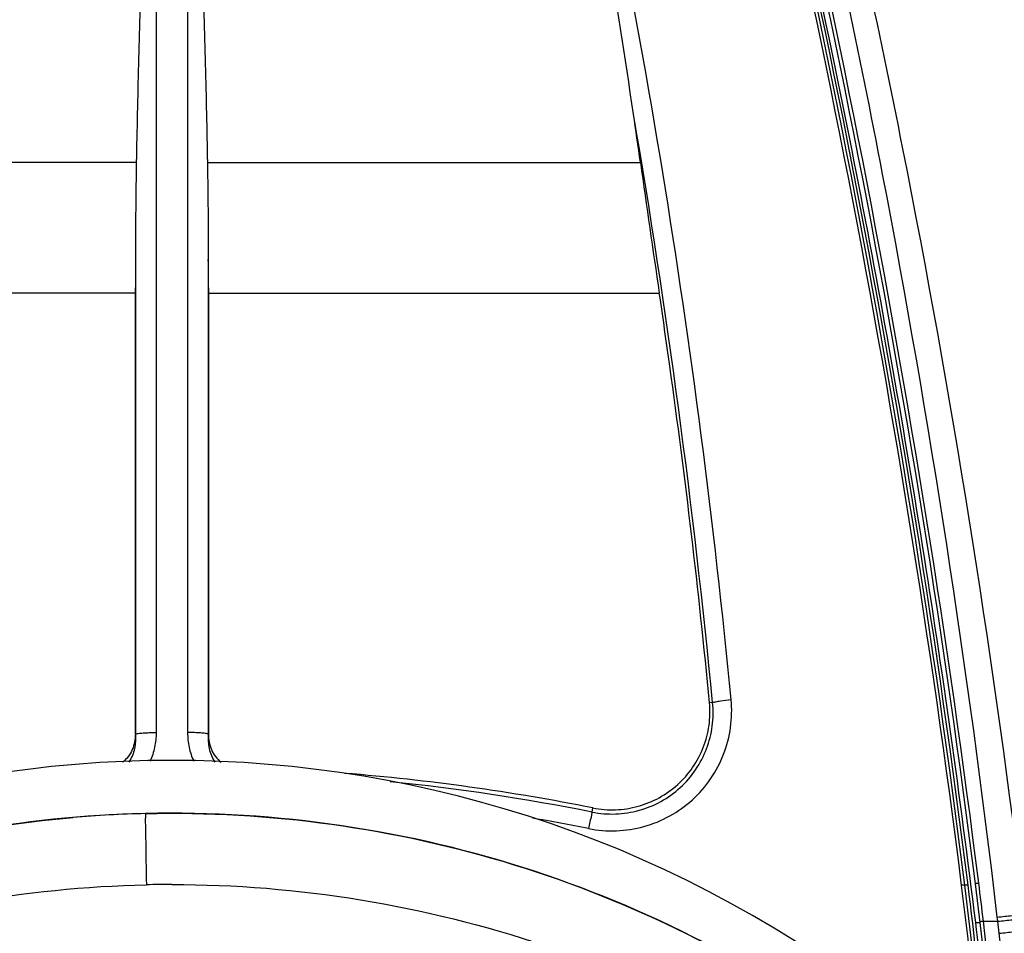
# Model space of a CAD drawing. Header units: millimetres. Extents: x 0 to 420, y 0 to 297.
# Tile 112 of 117: x 315 to 333, y 199 to 217. Entities that reach past the tile are written whole.
import ezdxf

# ---------------------------------------------------------------- set-up
doc = ezdxf.new("R2010")
doc.units = ezdxf.units.MM
doc.header["$LTSCALE"] = 23.1
doc.header["$PDMODE"] = 3
doc.header["$PDSIZE"] = 0.3125
doc.layers.get('0').update_dxf_attribs({"linetype": 'CONTINUOUS'})
doc.layers.get('Defpoints').update_dxf_attribs({"linetype": 'CONTINUOUS'})
for name, color, linetype in [('02___PRT_ALL_AXES', 7, 'CONTINUOUS'), ('06___PRT_ALL_SURFS', 7, 'CONTINUOUS'), ('DIM_PILOTEES', 7, 'CONTINUOUS')]:
    doc.layers.add(name, color=color, linetype=linetype)
doc.styles.get("Standard").update_dxf_attribs({"font": 'txt', "width": 0.7})
doc.dimstyles.new('DIMSTYLE_2', dxfattribs={"dimtxt": 2.5, "dimasz": 3.5, "dimexe": 2, "dimexo": 0, "dimtad": 1, "dimdec": 0, "dimlfac": 5, "dimdsep": 46, "dimtxsty": 'Standard', "dimblk": '_FILLED', "dimblk1": '_FILLED', "dimblk2": '_FILLED', "dimcen": 0.09, "dimazin": 2, "dimtp": 0.8, "dimtm": 0.8, "dimtfac": 1, "dimtdec": 0, "dimtofl": 0, "dimtmove": 0, "dimatfit": 3, "dimldrblk": '_FILLED', "dimfxl": 0, "dimtolj": 1, "dimarcsym": 0})
doc.dimstyles.new('DIMSTYLE_4', dxfattribs={"dimtxt": 2.5, "dimasz": 3.5, "dimexe": 2, "dimexo": 0, "dimtad": 1, "dimdec": 0, "dimlfac": 5, "dimdsep": 46, "dimtxsty": 'Standard', "dimblk": '_FILLED', "dimblk1": '_FILLED', "dimblk2": '_FILLED', "dimcen": 0.09, "dimazin": 2, "dimtp": 0.5, "dimtm": 0.5, "dimtfac": 1, "dimtdec": 0, "dimtofl": 0, "dimtmove": 0, "dimatfit": 3, "dimldrblk": '_FILLED', "dimfxl": 0, "dimtolj": 1, "dimarcsym": 0})
doc.dimstyles.new('DIMSTYLE_7', dxfattribs={"dimtxt": 2.5, "dimasz": 3.5, "dimexe": 2, "dimexo": 0, "dimgap": 2.5, "dimtad": 1, "dimdsep": 46, "dimtxsty": 'Standard', "dimblk": '_FILLED', "dimblk1": '_FILLED', "dimblk2": '_FILLED', "dimcen": 0.09, "dimazin": 2, "dimtp": 0.5, "dimtm": 0.5, "dimtfac": 1, "dimtofl": 0, "dimtmove": 0, "dimatfit": 3, "dimldrblk": '_FILLED', "dimfxl": 0, "dimtolj": 1, "dimarcsym": 0})

# ---------------------------------------------------------------- blocks, each defined once
blk = doc.blocks.new('_FILLED')
at = {"color": 0, "linetype": 'ByBlock'}
blk.add_solid([(0, 0), (-1, 0.1429), (-1, -0.1429)], dxfattribs=at)
blk = doc.blocks.new('*D5')
at = {"layer": 'DIM_PILOTEES', "color": 2, "linetype": 'Continuous'}
for p, q in [((332.469, 242.223), (398.391, 242.223)), ((396.391, 242.223), (396.391, 177.074)), ((396.392, 111.925), (396.391, 177.074)), ((339.008, 111.925), (398.392, 111.925))]:
    blk.add_line(p, q, dxfattribs=at)
at = {"layer": 'DIM_PILOTEES', "color": 2, "linetype": 'Continuous', "xscale": 3.5, "yscale": 3.5, "zscale": 3.5}
for p, rotation in [((396.391, 242.223), 90.00015233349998), ((396.392, 111.925), 270.0001523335)]:
    blk.add_blockref('_FILLED', p, dxfattribs=dict(at, rotation=rotation))
at = {"layer": 'DIM_PILOTEES', "color": 2, "linetype": 'Continuous', "insert": (393.266, 177.074), "char_height": 2.5, "width": 7.76786, "attachment_point": 2, "rotation": 90, "line_spacing_factor": 0.9}
blk.add_mtext('{\\ftxt;\\W0.0001;\\H0.0001;\\~}{\\ftxt;\\W2.0714285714;\\H2.5; }{\\ftxt;\\W0.0001;\\H0.0001;\\~}', dxfattribs=at)
blk = doc.blocks.new('*D8')
at = {"layer": 'DIM_PILOTEES', "color": 2, "linetype": 'Continuous'}
for p, q in [((294.486, 178.904), (294.486, 250.363)), ((340.498, 178.903), (340.498, 250.363)), ((294.486, 248.363), (317.492, 248.363)), ((340.498, 248.363), (317.492, 248.363))]:
    blk.add_line(p, q, dxfattribs=at)
at = {"layer": 'DIM_PILOTEES', "color": 2, "linetype": 'Continuous', "xscale": 3.5, "yscale": 3.5, "zscale": 3.5, "rotation": 180}
blk.add_blockref('_FILLED', (294.486, 248.363), dxfattribs=at)
at = {"layer": 'DIM_PILOTEES', "color": 2, "linetype": 'Continuous', "xscale": 3.5, "yscale": 3.5, "zscale": 3.5}
blk.add_blockref('_FILLED', (340.498, 248.363), dxfattribs=at)
at = {"layer": 'DIM_PILOTEES', "color": 2, "linetype": 'Continuous', "insert": (317.492, 251.488), "char_height": 2.5, "width": 8.57143, "attachment_point": 2, "line_spacing_factor": 0.9}
blk.add_mtext('{\\ftxt;\\W0.0001;\\H0.0001;\\~}{\\ftxt;\\W2.2857142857;\\H2.5; }{\\ftxt;\\W0.0001;\\H0.0001;\\~}', dxfattribs=at)
blk = doc.blocks.new('*D14')
at = {"layer": 'Defpoints', "color": 0, "linetype": 'Continuous'}
for p in [(271.755, 241.48), (318.665, 194.57), (271.755, 147.659), (365.576, 147.659)]:
    blk.add_point(p, dxfattribs=at)
at = {"layer": 'DIM_PILOTEES', "color": 0, "linetype": 'Continuous', "lineweight": -2}
for p, q in [((271.755, 147.659), (270.341, 146.245)), ((365.576, 147.659), (366.99, 146.245))]:
    blk.add_line(p, q, dxfattribs=at)
blk.add_arc((318.665, 194.57), 66.341, 318.02314, 221.97686, dxfattribs=at)
at = {"layer": 'DIM_PILOTEES', "color": 0, "linetype": 'Continuous', "lineweight": -2, "xscale": 3.5, "yscale": 3.5, "zscale": 3.5}
for p, rotation in [((271.755, 147.659), 313.4884311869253), ((365.576, 147.659), 226.5115688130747)]:
    blk.add_blockref('_FILLED', p, dxfattribs=dict(at, rotation=rotation))
at = {"layer": 'DIM_PILOTEES', "color": 0, "linetype": 'Continuous', "insert": (323.275, 266.597), "char_height": 2.5, "width": 14.28571, "attachment_point": 2, "rotation": 356.3382, "line_spacing_factor": 0.9}
blk.add_mtext('\\A1;{\\ftxt;\\W0.0001;\\H0.0001;\\~}{\\ftxt;\\W3.1428571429;\\H2.5; }{\\ftxt;\\W0.0001;\\H0.0001;\\~}{\\ftxt;\\W0.0001;\\H0.0001;\\~}{\\ftxt;\\W0.6666666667;\\H2.5; }{\\ftxt;\\W0.0001;\\H0.0001;\\~}', dxfattribs=at)

msp = doc.modelspace()

# ---------------------------------------------------------------- linework, layer by layer
at = {"color": 7, "linetype": 'Continuous'}
msp.add_line((332.6122, 199.7086), (332.8805, 199.708), dxfattribs=at)
for centre, radius, start, end in [((134.0333, 175.404), 199.8, 7.181066, 15.118285), ((133.828, 175.3963), 199.9452, 7.177137, 15.060344), ((134.0333, 175.404), 200, 7.181062, 15.053103), ((133.8272, 175.3966), 200.2681, 7.177058, 14.98137), ((134.24, 175.4119), 199.6534, 7.185004, 15.003218), ((317.492, 181.0112), 21.6934, 51.42686, 128.57314), ((317.4987, 179.9521), 21.7683, 91.31358, 94.86864), ((317.4921, 178.8422), 21.5513, 90.00006, 91.26228), ((253.0063, 190.4037), 79.8257, 4.867037, 7.177185), ((253.0921, 190.4047), 79.8, 0.000309, 7.181064), ((253.1755, 190.4054), 79.7766, 5.124429, 7.184951), ((253.0921, 190.4047), 80, 0.000309, 7.181064), ((253.0068, 190.4039), 80.1474, 6.666791, 7.177118), ((308.5863, 196.7683), 24.059, 1.81648, 6.95946), ((252.9938, 190.4031), 80.1603, 1.43113, 6.666273)]:
    msp.add_arc(centre, radius, start, end, dxfattribs=at)
for points, knots in [([(332.4681, 199.6835), (332.1798, 202.0311), (331.5232, 206.6978), (330.2929, 213.6205), (328.8403, 220.4157), (327.7207, 224.8798), (327.1277, 227.0842)], [0, 0, 0, 0, 0.2539874, 0.5059166, 0.7548674, 1, 1, 1, 1]), ([(336.6695, 210.216), (336.6531, 210.2822), (336.6101, 210.4617), (336.4961, 210.9313), (336.317, 211.6606), (336.0755, 212.6181), (335.7193, 213.9925), (335.2409, 215.7613), (334.6251, 217.9136), (333.9669, 220.0904), (333.0321, 223.0188), (332.2755, 225.2071), (331.7448, 226.6618)], [0, 0, 0, 0, 0.0119098, 0.032244, 0.0843882, 0.1430793, 0.2047178, 0.3323589, 0.4631185, 0.5956982, 0.7295415, 1, 1, 1, 1]), ([(336.6707, 210.2127), (336.6559, 210.2718), (336.6156, 210.4412), (336.5413, 210.7471), (336.4444, 211.1453), (336.2929, 211.7599), (336.0868, 212.5803), (335.8233, 213.6), (335.5443, 214.65), (335.1531, 216.081), (334.6372, 217.8905), (333.9793, 220.0743), (333.045, 223.012), (332.2889, 225.2073), (331.7586, 226.6668)], [0, 0, 0, 0, 0.0106445, 0.0303895, 0.0549741, 0.0822112, 0.1409213, 0.2026726, 0.2661102, 0.3306237, 0.461725, 0.5946541, 0.7288478, 1, 1, 1, 1]), ([(316.9996, 201.7148), (315.8549, 201.6885), (313.5685, 201.4552), (310.2468, 200.5685), (307.1179, 199.173), (305.2116, 197.9197), (304.317, 197.2247)], [0, 0, 0, 0, 0.2512794, 0.50187, 0.7514084, 1, 1, 1, 1]), ([(304.317, 197.2246), (305.9285, 198.4779), (309.5481, 200.5326), (313.6027, 201.4674), (315.6512, 201.6419)], [0, 0, 0, 0, 0.4982458, 1, 1, 1, 1]), ([(316.9996, 201.7153), (316.995, 201.5692), (317.0064, 201.1267), (317.0113, 200.6845), (317.0173, 200.3883)], [0, 0, 0, 0, 0.3304246, 1, 1, 1, 1]), ([(330.6671, 197.2246), (328.7547, 198.7136), (324.3617, 201.0492), (319.4415, 201.7709), (316.9996, 201.7148)], [0, 0, 0, 0, 0.4980698, 1, 1, 1, 1]), ([(316.9996, 201.7148), (319.3095, 201.7679), (323.9598, 201.1283), (328.167, 199.0423), (330.0288, 197.7025)], [0, 0, 0, 0, 0.5018125, 1, 1, 1, 1]), ([(304.4283, 195.9815), (306.1947, 197.3521), (310.2351, 199.5348), (314.7507, 200.3384), (317.0173, 200.3883)], [0, 0, 0, 0, 0.4965085, 1, 1, 1, 1]), ([(317.492, 200.3935), (319.8381, 200.3935), (324.5294, 199.6371), (328.7284, 197.3995), (330.5559, 195.9814)], [0, 0, 0, 0, 0.5035232, 1, 1, 1, 1]), ([(332.2661, 200.3801), (332.2661, 200.3806), (332.2639, 200.381), (332.2609, 200.3813), (332.2552, 200.3813), (332.2446, 200.3808), (332.2281, 200.3795), (332.2141, 200.3779), (332.2066, 200.377)], [0, 0, 0, 0, 0.023594, 0.0815043, 0.1738407, 0.2975127, 0.619609, 1, 1, 1, 1]), ([(332.3257, 200.3832), (332.3181, 200.3823), (332.3042, 200.3807), (332.2876, 200.3794), (332.277, 200.379), (332.2713, 200.379), (332.2683, 200.3792), (332.2662, 200.3796), (332.2661, 200.3801)], [0, 0, 0, 0, 0.380371, 0.7024502, 0.8261178, 0.9184547, 0.9763738, 1, 1, 1, 1]), ([(332.5262, 200.4172), (332.5183, 200.4163), (332.5038, 200.4143), (332.4865, 200.4114), (332.4755, 200.4091), (332.4696, 200.4076), (332.4666, 200.4066), (332.4645, 200.4056), (332.4646, 200.4051)], [0, 0, 0, 0, 0.3764585, 0.6994296, 0.8242355, 0.9176513, 0.9762864, 1, 1, 1, 1]), ([(332.6122, 199.7086), (332.6043, 199.7077), (332.5898, 199.7058), (332.5726, 199.7032), (332.5616, 199.7011), (332.5556, 199.6997), (332.5526, 199.6987), (332.5505, 199.6979), (332.5505, 199.6974)], [0, 0, 0, 0, 0.3769981, 0.7002666, 0.8251144, 0.9184815, 0.9769221, 1, 1, 1, 1])]:
    msp.add_open_spline(points, degree=3, knots=knots, dxfattribs=at)
at = {"layer": '02___PRT_ALL_AXES', "color": 7, "linetype": 'Continuous'}
for p, q in [((317.785, 222.7815), (317.7851, 203.2236)), ((318.1545, 213.8418), (326.222, 213.8418)), ((318.1714, 212.0316), (318.1714, 203.1945)), ((318.1723, 211.5075), (318.1724, 203.1966)), ((318.1723, 211.405), (326.5741, 211.4051)), ((327.5663, 203.7827), (327.5104, 203.7773)), ((318.1714, 203.1945), (318.1724, 203.1966)), ((325.321, 201.7428), (325.3372, 201.8189))]:
    msp.add_line(p, q, dxfattribs=at)
for centre, radius, start, end in [((177.9261, 189.3502), 150.6845, 5.516537, 13.048726), ((178.8063, 189.3525), 149.4582, 5.540527, 9.780724), ((211.2966, 197.7311), 116.0491, 7.979949, 8.429081), ((612.2352, 253.9309), 288.8091, 187.978895, 188.467332), ((110.3632, 211.4037), 207.8092, 0.028626, 0.173128), ((178.4338, 189.3509), 149.773, 7.943839, 8.467655), ((178.4352, 189.3511), 149.7716, 5.527369, 7.943819), ((317.4924, 162.4672), 40.126, 78.72589, 85.39629), ((317.4895, 162.3345), 40.179, 78.76026, 84.19004), ((317.4912, 162.5224), 39.6801, 78.71449, 80.25205)]:
    msp.add_arc(centre, radius, start, end, dxfattribs=at)
for points, knots in [([(317.9133, 221.0922), (317.9459, 220.4929), (317.9981, 219.2905), (318.0633, 217.4821), (318.1164, 215.6648), (318.1435, 214.4503), (318.1545, 213.8418)], [0, 0, 0, 0, 0.2481839, 0.4976654, 0.7483154, 1, 1, 1, 1]), ([(326.0922, 214.7422), (325.9345, 215.8062), (325.6916, 217.3981), (325.3531, 219.5138), (325.1808, 220.5666), (325.0972, 221.0923)], [0, 0, 0, 0, 0.5020516, 0.7515897, 1, 1, 1, 1]), ([(318.1545, 213.8418), (318.1572, 213.6908), (318.1663, 213.0874), (318.17, 212.484), (318.1714, 212.0316)], [0, 0, 0, 0, 0.250232, 1, 1, 1, 1]), ([(325.2566, 201.4353), (325.4263, 201.4014), (325.775, 201.3734), (326.2924, 201.4537), (326.7772, 201.6516), (327.2028, 201.956), (327.5464, 202.3499), (327.7899, 202.8118), (327.9208, 203.3165), (327.9287, 203.6645), (327.9127, 203.8359)], [0, 0, 0, 0, 0.1252592, 0.2505114, 0.3757123, 0.500821, 0.6258069, 0.7506551, 0.875374, 1, 1, 1, 1]), ([(327.5663, 203.7827), (327.5871, 203.7885), (327.6356, 203.7993), (327.7509, 203.8192), (327.8456, 203.8305), (327.9126, 203.837)], [0, 0, 0, 0, 0.1849198, 0.4244437, 1, 1, 1, 1]), ([(325.321, 201.7428), (325.4651, 201.7139), (325.7614, 201.6899), (326.201, 201.758), (326.6129, 201.9262), (326.974, 202.1851), (327.2648, 202.5203), (327.4697, 202.9133), (327.5778, 203.3422), (327.5815, 203.6375), (327.5663, 203.7827)], [0, 0, 0, 0, 0.1253625, 0.2507155, 0.3759974, 0.5011513, 0.6261337, 0.7509227, 0.8755282, 1, 1, 1, 1]), ([(325.3372, 201.8189), (325.4758, 201.7915), (325.7606, 201.7688), (326.1832, 201.8343), (326.5793, 201.9955), (326.9272, 202.2434), (327.2085, 202.5644), (327.4082, 202.9411), (327.5161, 203.353), (327.5231, 203.6372), (327.5104, 203.7773)], [0, 0, 0, 0, 0.1252683, 0.2505286, 0.3757328, 0.500839, 0.625817, 0.7506565, 0.8753707, 1, 1, 1, 1]), ([(318.1714, 203.1945), (318.1643, 203.1971), (318.1464, 203.2015), (318.0988, 203.2095), (318.0201, 203.2168), (317.9092, 203.2224), (317.8279, 203.2236), (317.7851, 203.2236)], [0, 0, 0, 0, 0.0588194, 0.1418658, 0.3725182, 0.6688723, 1, 1, 1, 1]), ([(317.7851, 203.2236), (317.7851, 203.1319), (317.8029, 202.9479), (317.8611, 202.7717), (317.9009, 202.6891)], [0, 0, 0, 0, 0.4999875, 1, 1, 1, 1]), ([(318.1714, 203.1945), (318.1653, 203.1049), (318.1732, 202.9226), (318.2407, 202.7479), (318.2943, 202.6744)], [0, 0, 0, 0, 0.49673, 1, 1, 1, 1]), ([(318.1724, 203.1966), (318.1724, 203.0975), (318.1993, 202.9455), (318.2985, 202.7712), (318.3702, 202.6995), (318.4103, 202.67)], [0, 0, 0, 0, 0.498623, 0.7492574, 1, 1, 1, 1]), ([(325.321, 201.7428), (325.3167, 201.724), (325.2943, 201.6217), (325.2733, 201.5191), (325.2566, 201.4353)], [0, 0, 0, 0, 0.1843965, 1, 1, 1, 1])]:
    msp.add_open_spline(points, degree=3, knots=knots, dxfattribs=at)
at = {"layer": '06___PRT_ALL_SURFS', "color": 7, "linetype": 'Continuous'}
for p, q in [((317.1988, 222.7815), (317.1989, 203.2236)), ((316.8294, 213.8418), (308.7619, 213.8417)), ((316.8125, 212.0316), (316.8126, 203.1945)), ((316.8116, 211.405), (308.4098, 211.405)), ((316.8116, 203.1966), (316.8116, 211.5075)), ((316.8116, 211.405), (316.8116, 211.5075)), ((316.8126, 203.1945), (316.8116, 203.1966)), ((332.8805, 199.708), (332.8714, 199.7858)), ((332.4681, 199.6835), (332.5521, 199.6833)), ((332.9065, 199.4845), (332.8805, 199.708))]:
    msp.add_line(p, q, dxfattribs=at)
for centre, radius, start, end in [((524.6207, 211.4059), 207.8092, 179.827489, 179.971991), ((256.2213, 190.6209), 77.1957, 1.411162, 6.593203)]:
    msp.add_arc(centre, radius, start, end, dxfattribs=at)
for points, knots in [([(330.274, 227.763), (331.0658, 225.729), (332.5427, 221.6044), (334.3934, 215.2818), (335.8662, 208.8293), (336.5942, 204.4677), (336.8979, 202.2755)], [0, 0, 0, 0, 0.2481154, 0.4976782, 0.7484201, 1, 1, 1, 1]), ([(330.4789, 227.7594), (331.2706, 225.7249), (332.7457, 221.6005), (334.5878, 215.2784), (336.0467, 208.8288), (336.7629, 204.47), (337.0603, 202.2794)], [0, 0, 0, 0, 0.24832, 0.4978967, 0.7485438, 1, 1, 1, 1]), ([(332.8714, 199.7858), (332.3263, 204.4209), (331.2634, 211.3121), (329.3625, 220.3428), (328.2631, 224.7698), (327.6793, 226.9561)], [0, 0, 0, 0, 0.5057861, 0.7547679, 1, 1, 1, 1]), ([(333.3821, 199.8318), (332.8222, 204.4697), (331.7346, 211.3646), (329.7939, 220.398), (328.6697, 224.8256), (328.0697, 227.0112)], [0, 0, 0, 0, 0.5056765, 0.754668, 1, 1, 1, 1]), ([(317.0705, 221.0922), (317.0379, 220.4929), (316.9858, 219.2905), (316.9205, 217.4821), (316.8674, 215.6648), (316.8404, 214.4503), (316.8294, 213.8418)], [0, 0, 0, 0, 0.2481839, 0.4976654, 0.7483154, 1, 1, 1, 1]), ([(316.8294, 213.8418), (316.8266, 213.6908), (316.8176, 213.0874), (316.8139, 212.484), (316.8125, 212.0316)], [0, 0, 0, 0, 0.250232, 1, 1, 1, 1]), ([(316.8116, 203.1966), (316.8116, 203.0975), (316.7847, 202.9455), (316.6855, 202.7712), (316.6139, 202.6995), (316.5737, 202.67)], [0, 0, 0, 0, 0.4986231, 0.7492575, 1, 1, 1, 1]), ([(316.8126, 203.1945), (316.8187, 203.1049), (316.8108, 202.9226), (316.7433, 202.7479), (316.6897, 202.6744)], [0, 0, 0, 0, 0.49673, 1, 1, 1, 1]), ([(316.8126, 203.1945), (316.8197, 203.1971), (316.8376, 203.2015), (316.8851, 203.2095), (316.9639, 203.2168), (317.0748, 203.2224), (317.1561, 203.2236), (317.1989, 203.2236)], [0, 0, 0, 0, 0.0588194, 0.1418658, 0.3725182, 0.6688723, 1, 1, 1, 1]), ([(317.1989, 203.2236), (317.1989, 203.1319), (317.1811, 202.9479), (317.1229, 202.7717), (317.0831, 202.6891)], [0, 0, 0, 0, 0.4999875, 1, 1, 1, 1]), ([(332.8714, 199.7858), (332.9626, 199.7963), (333.1327, 199.814), (333.3031, 199.8274), (333.3821, 199.8318)], [0, 0, 0, 0, 0.5374924, 1, 1, 1, 1]), ([(332.8805, 199.708), (332.9718, 199.7185), (333.142, 199.7361), (333.3125, 199.7495), (333.3915, 199.7539)], [0, 0, 0, 0, 0.5375288, 1, 1, 1, 1]), ([(332.9065, 199.4845), (332.998, 199.4949), (333.1684, 199.5124), (333.3392, 199.5258), (333.4183, 199.5303)], [0, 0, 0, 0, 0.5376365, 1, 1, 1, 1])]:
    msp.add_open_spline(points, degree=3, knots=knots, dxfattribs=at)

# ---------------------------------------------------------------- dimensions: what is measured, and where the dimension line sits
at = {"layer": 'DIM_PILOTEES', "color": 2, "linetype": 'Continuous'}
dim = msp.add_angular_dim_3p(base=(271.7552, 241.48), center=(318.6655, 194.5697), p1=(365.5757, 147.6594), p2=(271.7552, 147.6594), text='{\\ftxt;\\W0.0001;\\H0.0001;\\~}{\\ftxt;\\W3.1428571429;\\H2.5; }{\\ftxt;\\W0.0001;\\H0.0001;\\~}{\\ftxt;\\W0.0001;\\H0.0001;\\~}{\\ftxt;\\W0.6666666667;\\H2.5; }{\\ftxt;\\W0.0001;\\H0.0001;\\~}', dimstyle='DIMSTYLE_7', dxfattribs=at)
dim.commit()
dim.dimension.update_dxf_attribs({"geometry": '*D14', "text_midpoint": (322.9024, 260.7754), "dimtype": 165})
dim = msp.add_linear_dim(base=(340.4983, 248.3632), p1=(294.486, 178.9037), p2=(340.4983, 178.9027), text='{\\ftxt;\\W0.0001;\\H0.0001;\\~}{\\ftxt;\\W2.2857142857;\\H2.5; }{\\ftxt;\\W0.0001;\\H0.0001;\\~}', dimstyle='DIMSTYLE_4', dxfattribs=at)
dim.commit()
dim.dimension.update_dxf_attribs({"geometry": '*D8', "text_midpoint": (317.135, 248.3632), "dimtype": 160})
dim = msp.add_linear_dim(base=(396.3915, 111.9248), p1=(332.4692, 242.223), p2=(339.0076, 111.9246), angle=270.00015, text='{\\ftxt;\\W0.0001;\\H0.0001;\\~}{\\ftxt;\\W2.0714285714;\\H2.5; }{\\ftxt;\\W0.0001;\\H0.0001;\\~}', dimstyle='DIMSTYLE_2', dxfattribs=at)
dim.commit()
dim.dimension.update_dxf_attribs({"geometry": '*D5', "text_midpoint": (396.3913, 176.7168), "dimtype": 160})

doc.saveas('drawing.dxf')
